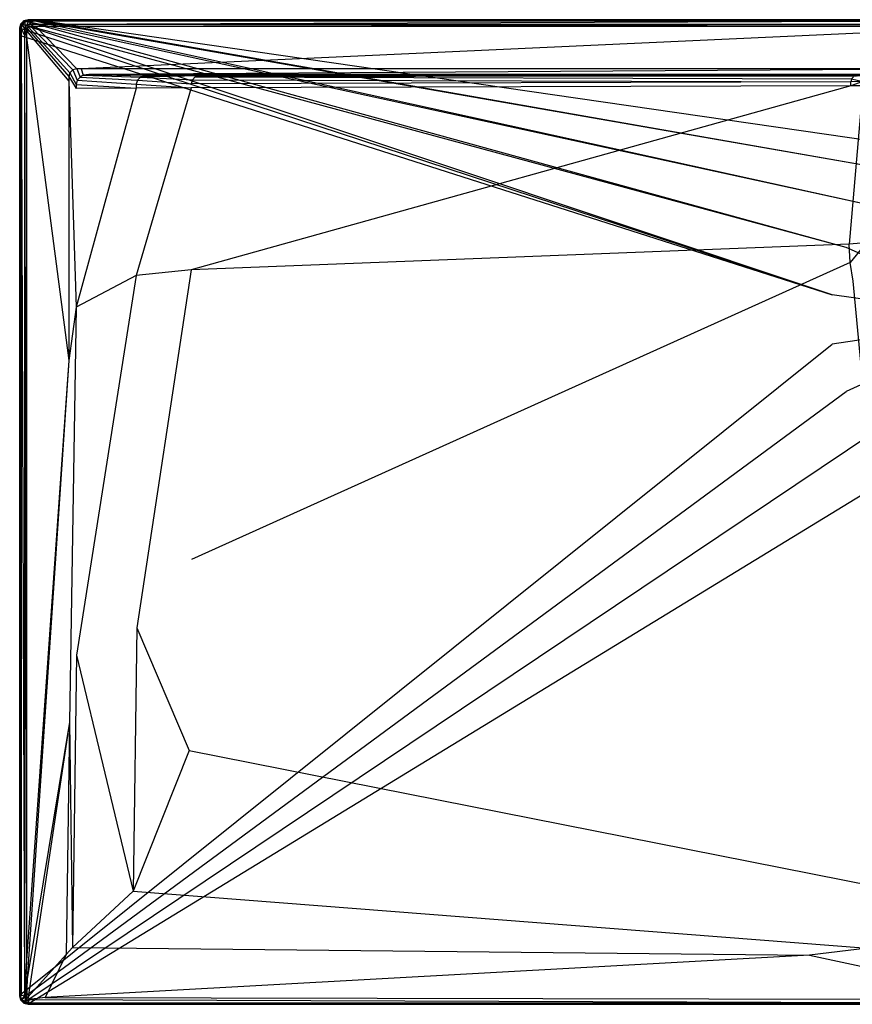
# Model space of a CAD drawing. Extents: x 0 to 1.4, y -0.7 to 0.
# Tile 1 of 8: x 0 to 0.59, y -0.7 to 0. Entities that reach past the tile are written whole.
import ezdxf

# ---------------------------------------------------------------- set-up
doc = ezdxf.new("R2010")
doc.units = 0
doc.layers.add('L0_WANNE_N_UDA1470ARA215V___0__', color=7, linetype='CONTINUOUS')

msp = doc.modelspace()

# ---------------------------------------------------------------- linework, layer by layer
at = {"layer": 'L0_WANNE_N_UDA1470ARA215V___0__', "color": 8}
for points, invisible_edges in [([(0.003005, -0.000804, 0.000751), (0.00601, 0, 0.01035), (0.00601, 0, 0.000751), (0.003005, -0.000804, 0.000751)], 13), ([(0.00601, 0, 0.01035), (0.003005, -0.000804, 0.000751), (0.003005, -0.000804, 0.01035), (0.00601, 0, 0.01035)], 14), ([(0.00601, 0), (0.003552, -0.00104), (0.003005, -0.000804), (0.00601, 0)], 13), ([(0.003005, -0.000804, 0.01035), (0.00601, 0, 0.0115), (0.00601, 0, 0.01035), (0.003005, -0.000804, 0.01035)], 13), ([(0.00601, 0, 0.0115), (0.003005, -0.000804, 0.01035), (0.003005, -0.000804, 0.0115), (0.00601, 0, 0.0115)], 14), ([(0.003562, -0.001766, 0.013975), (0.00601, 0, 0.0115), (0.003005, -0.000804, 0.0115), (0.003562, -0.001766, 0.013975)], 14), ([(0.003005, -0.000804), (0.00601, 0, 0.000751), (0.00601, 0), (0.003005, -0.000804)], 13), ([(0.00601, 0, 0.000751), (0.003005, -0.000804), (0.003005, -0.000804, 0.000751), (0.00601, 0, 0.000751)], 14), ([(0.003552, -0.00104), (0.00601, 0), (0.006599, -0.000196), (0.003552, -0.00104)], 14), ([(0.006147, -0.001037, 0.013975), (0.00601, 0, 0.0115), (0.003562, -0.001766, 0.013975), (0.006147, -0.001037, 0.013975)], 14), ([(0.00601, 0, 0.000751), (0.009764, 0), (0.00601, 0), (0.00601, 0, 0.000751)], 13), ([(0.009764, 0), (0.00601, 0, 0.000751), (0.009741, 0, 0.000751), (0.009764, 0)], 14), ([(0.009764, 0), (0.006599, -0.000196), (0.00601, 0), (0.009764, 0)], 13), ([(0.00601, 0, 0.000751), (0.009448, 0, 0.010344), (0.009741, 0, 0.000751), (0.00601, 0, 0.000751)], 13), ([(0.009448, 0, 0.010344), (0.00601, 0, 0.000751), (0.00601, 0, 0.01035), (0.009448, 0, 0.010344)], 14), ([(0.00601, 0, 0.01035), (0.009413, 0, 0.0115), (0.009448, 0, 0.010344), (0.00601, 0, 0.01035)], 13), ([(0.009413, 0, 0.0115), (0.00601, 0, 0.01035), (0.00601, 0, 0.0115), (0.009413, 0, 0.0115)], 14), ([(0.006147, -0.001037, 0.013975), (0.009413, 0, 0.0115), (0.00601, 0, 0.0115), (0.006147, -0.001037, 0.013975)], 13), ([(0.009413, 0, 0.0115), (0.006147, -0.001037, 0.013975), (0.009548, -0.001037, 0.013975), (0.009413, 0, 0.0115)], 14), ([(0.006599, -0.000196), (0.009764, 0), (0.010403, -0.00017), (0.006599, -0.000196)], 14), ([(0.009548, -0.001037, 0.013975), (0.699753, 0, 0.0115), (0.009413, 0, 0.0115), (0.009548, -0.001037, 0.013975)], 13), ([(0.699753, 0, 0.0115), (0.009448, 0, 0.010344), (0.009413, 0, 0.0115), (0.699753, 0, 0.0115)], 14), ([(0.699753, 0, 0.009683), (0.009741, 0, 0.000751), (0.009448, 0, 0.010344), (0.699753, 0, 0.009683)], 14), ([(0.009448, 0, 0.010344), (0.699753, 0, 0.0115), (0.699753, 0, 0.009683), (0.009448, 0, 0.010344)], 13), ([(0.699753, 0, 0.0115), (0.009548, -0.001037, 0.013975), (0.699753, -0.001025, 0.013975), (0.699753, 0, 0.0115)], 14), ([(0.009741, 0, 0.000751), (0.699753, 0), (0.009764, 0), (0.009741, 0, 0.000751)], 13), ([(0.699753, 0), (0.009741, 0, 0.000751), (0.699753, 0, 0.000703), (0.699753, 0)], 14), ([(0.009741, 0, 0.000751), (0.699753, 0, 0.009683), (0.699753, 0, 0.000703), (0.009741, 0, 0.000751)], 13), ([(0.699753, 0), (0.010403, -0.00017), (0.009764, 0), (0.699753, 0)], 13), ([(0.010403, -0.00017), (0.699753, 0), (0.699753, -0.000161), (0.010403, -0.00017)], 14), ([(0.000805, -0.002999, 0.01035), (0, -0.005998, 0.000751), (0, -0.005998, 0.01035), (0.000805, -0.002999, 0.01035)], 13), ([(0, -0.005998, 0.000751), (0.000805, -0.002999, 0.01035), (0.000805, -0.002999, 0.000751), (0, -0.005998, 0.000751)], 14), ([(0.000805, -0.002999), (0.0005, -0.006338), (0, -0.005998), (0.000805, -0.002999)], 13), ([(0.000805, -0.002999, 0.0115), (0, -0.005998, 0.01035), (0, -0.005998, 0.0115), (0.000805, -0.002999, 0.0115)], 13), ([(0, -0.005998, 0.01035), (0.000805, -0.002999, 0.0115), (0.000805, -0.002999, 0.01035), (0, -0.005998, 0.01035)], 14), ([(0.000805, -0.002999, 0.0115), (0, -0.005998, 0.0115), (0.001039, -0.006134, 0.013975), (0.000805, -0.002999, 0.0115)], 14), ([(0, -0.005998, 0.000751), (0.000805, -0.002999), (0, -0.005998), (0, -0.005998, 0.000751)], 13), ([(0.000805, -0.002999), (0, -0.005998, 0.000751), (0.000805, -0.002999, 0.000751), (0.000805, -0.002999)], 14), ([(0, -0.010778, 0.000751), (0, -0.005998), (0, -0.010778), (0, -0.010778, 0.000751)], 13), ([(0, -0.005998), (0, -0.010778, 0.000751), (0, -0.005998, 0.000751), (0, -0.005998)], 14), ([(0.0005, -0.006338), (0, -0.010778), (0, -0.005998), (0.0005, -0.006338)], 13), ([(0, -0.005998, 0.01035), (0, -0.010778, 0.000751), (0, -0.010778, 0.01035), (0, -0.005998, 0.01035)], 13), ([(0, -0.010778, 0.000751), (0, -0.005998, 0.01035), (0, -0.005998, 0.000751), (0, -0.010778, 0.000751)], 14), ([(0, -0.010778, 0.0115), (0.001039, -0.006134, 0.013975), (0, -0.005998, 0.0115), (0, -0.010778, 0.0115)], 14), ([(0, -0.010778, 0.0115), (0, -0.005998, 0.01035), (0, -0.010778, 0.01035), (0, -0.010778, 0.0115)], 13), ([(0, -0.005998, 0.01035), (0, -0.010778, 0.0115), (0, -0.005998, 0.0115), (0, -0.005998, 0.01035)], 14), ([(0.001039, -0.006134, 0.013975), (0, -0.010778, 0.0115), (0.001039, -0.010913, 0.013975), (0.001039, -0.006134, 0.013975)], 13), ([(0, -0.010778), (0.0005, -0.006338), (0.0005, -0.011173), (0, -0.010778)], 14), ([(0.0005, -0.006338), (0.000805, -0.002999), (0.001322, -0.003284), (0.0005, -0.006338)], 14), ([(0.001322, -0.003284), (0.577527, -0.195509), (0.0005, -0.006338), (0.001322, -0.003284)], 13), ([(0.577527, -0.195509), (0.0005, -0.011173), (0.0005, -0.006338), (0.577527, -0.195509)], 13), ([(0.000805, -0.002999, 0.01035), (0.003005, -0.000804, 0.000751), (0.000805, -0.002999, 0.000751), (0.000805, -0.002999, 0.01035)], 13), ([(0.003005, -0.000804, 0.000751), (0.000805, -0.002999, 0.01035), (0.003005, -0.000804, 0.01035), (0.003005, -0.000804, 0.000751)], 14), ([(0.003005, -0.000804), (0.001322, -0.003284), (0.000805, -0.002999), (0.003005, -0.000804)], 13), ([(0.000805, -0.002999, 0.0115), (0.003005, -0.000804, 0.01035), (0.000805, -0.002999, 0.01035), (0.000805, -0.002999, 0.0115)], 13), ([(0.003005, -0.000804, 0.01035), (0.000805, -0.002999, 0.0115), (0.003005, -0.000804, 0.0115), (0.003005, -0.000804, 0.01035)], 14), ([(0.001769, -0.003555, 0.013975), (0.003005, -0.000804, 0.0115), (0.000805, -0.002999, 0.0115), (0.001769, -0.003555, 0.013975)], 13), ([(0.000805, -0.002999, 0.000751), (0.003005, -0.000804), (0.000805, -0.002999), (0.000805, -0.002999, 0.000751)], 13), ([(0.003005, -0.000804), (0.000805, -0.002999, 0.000751), (0.003005, -0.000804, 0.000751), (0.003005, -0.000804)], 14), ([(0.000805, -0.002999, 0.0115), (0.001039, -0.006134, 0.013975), (0.001769, -0.003555, 0.013975), (0.000805, -0.002999, 0.0115)], 14), ([(0.003506, -0.006458, 0.015), (0.001769, -0.003555, 0.013975), (0.001039, -0.006134, 0.013975), (0.003506, -0.006458, 0.015)], 13), ([(0.003506, -0.011233, 0.015), (0.001039, -0.006134, 0.013975), (0.001039, -0.010913, 0.013975), (0.003506, -0.011233, 0.015)], 13), ([(0.001039, -0.006134, 0.013975), (0.003506, -0.011233, 0.015), (0.003506, -0.006458, 0.015), (0.001039, -0.006134, 0.013975)], 14), ([(0.001322, -0.003284), (0.003005, -0.000804), (0.003552, -0.00104), (0.001322, -0.003284)], 14), ([(0.003552, -0.00104), (0.587429, -0.161856), (0.001322, -0.003284), (0.003552, -0.00104)], 13), ([(0.577527, -0.195509), (0.001322, -0.003284), (0.587429, -0.161856), (0.577527, -0.195509)], 14), ([(0.003005, -0.000804, 0.0115), (0.001769, -0.003555, 0.013975), (0.003562, -0.001766, 0.013975), (0.003005, -0.000804, 0.0115)], 14), ([(0.003949, -0.00481, 0.015), (0.003562, -0.001766, 0.013975), (0.001769, -0.003555, 0.013975), (0.003949, -0.00481, 0.015)], 13), ([(0.001769, -0.003555, 0.013975), (0.003506, -0.006458, 0.015), (0.003949, -0.00481, 0.015), (0.001769, -0.003555, 0.013975)], 14), ([(0.004928, -0.007995, 0.015), (0.003949, -0.00481, 0.015), (0.003506, -0.006458, 0.015), (0.004928, -0.007995, 0.015)], 13), ([(0.004928, -0.012611, 0.015), (0.003506, -0.006458, 0.015), (0.003506, -0.011233, 0.015), (0.004928, -0.012611, 0.015)], 13), ([(0.003506, -0.006458, 0.015), (0.004928, -0.012611, 0.015), (0.004928, -0.007995, 0.015), (0.003506, -0.006458, 0.015)], 14), ([(0.006599, -0.000196), (0.606431, -0.132349), (0.003552, -0.00104), (0.006599, -0.000196)], 13), ([(0.587429, -0.161856), (0.003552, -0.00104), (0.606431, -0.132349), (0.587429, -0.161856)], 14), ([(0.00482, -0.00394, 0.015), (0.006147, -0.001037, 0.013975), (0.003562, -0.001766, 0.013975), (0.00482, -0.00394, 0.015)], 13), ([(0.003562, -0.001766, 0.013975), (0.003949, -0.00481, 0.015), (0.00482, -0.00394, 0.015), (0.003562, -0.001766, 0.013975)], 14), ([(0.005384, -0.006294, 0.015), (0.00482, -0.00394, 0.015), (0.003949, -0.00481, 0.015), (0.005384, -0.006294, 0.015)], 13), ([(0.003949, -0.00481, 0.015), (0.004928, -0.007995, 0.015), (0.005384, -0.006294, 0.015), (0.003949, -0.00481, 0.015)], 14), ([(0.006147, -0.001037, 0.013975), (0.00482, -0.00394, 0.015), (0.006472, -0.003499, 0.015), (0.006147, -0.001037, 0.013975)], 14), ([(0.006307, -0.005373, 0.015), (0.006472, -0.003499, 0.015), (0.00482, -0.00394, 0.015), (0.006307, -0.005373, 0.015)], 13), ([(0.00482, -0.00394, 0.015), (0.005384, -0.006294, 0.015), (0.006307, -0.005373, 0.015), (0.00482, -0.00394, 0.015)], 14), ([(0.034991, -0.040495, 0.015), (0.005384, -0.006294, 0.015), (0.004928, -0.007995, 0.015), (0.034991, -0.040495, 0.015)], 13), ([(0.035746, -0.037683, 0.015), (0.006307, -0.005373, 0.015), (0.005384, -0.006294, 0.015), (0.035746, -0.037683, 0.015)], 13), ([(0.005384, -0.006294, 0.015), (0.034991, -0.040495, 0.015), (0.035746, -0.037683, 0.015), (0.005384, -0.006294, 0.015)], 14), ([(0.006472, -0.003499, 0.015), (0.009548, -0.001037, 0.013975), (0.006147, -0.001037, 0.013975), (0.006472, -0.003499, 0.015)], 13), ([(0.006472, -0.003499, 0.015), (0.006307, -0.005373, 0.015), (0.008012, -0.004917, 0.015), (0.006472, -0.003499, 0.015)], 14), ([(0.037761, -0.035672, 0.015), (0.008012, -0.004917, 0.015), (0.006307, -0.005373, 0.015), (0.037761, -0.035672, 0.015)], 13), ([(0.006307, -0.005373, 0.015), (0.035746, -0.037683, 0.015), (0.037761, -0.035672, 0.015), (0.006307, -0.005373, 0.015)], 14), ([(0.009548, -0.001037, 0.013975), (0.006472, -0.003499, 0.015), (0.00987, -0.003499, 0.015), (0.009548, -0.001037, 0.013975)], 14), ([(0.008012, -0.004917, 0.015), (0.00987, -0.003499, 0.015), (0.006472, -0.003499, 0.015), (0.008012, -0.004917, 0.015)], 13), ([(0.010403, -0.00017), (0.632993, -0.10938), (0.006599, -0.000196), (0.010403, -0.00017)], 13), ([(0.606431, -0.132349), (0.006599, -0.000196), (0.632993, -0.10938), (0.606431, -0.132349)], 14), ([(0.00987, -0.003499, 0.015), (0.008012, -0.004917, 0.015), (0.011397, -0.004917, 0.015), (0.00987, -0.003499, 0.015)], 14), ([(0.040579, -0.034919, 0.015), (0.011397, -0.004917, 0.015), (0.008012, -0.004917, 0.015), (0.040579, -0.034919, 0.015)], 13), ([(0.008012, -0.004917, 0.015), (0.037761, -0.035672, 0.015), (0.040579, -0.034919, 0.015), (0.008012, -0.004917, 0.015)], 14), ([(0.00987, -0.003499, 0.015), (0.699753, -0.001025, 0.013975), (0.009548, -0.001037, 0.013975), (0.00987, -0.003499, 0.015)], 13), ([(0.699753, -0.001025, 0.013975), (0.00987, -0.003499, 0.015), (0.699753, -0.003499, 0.015), (0.699753, -0.001025, 0.013975)], 14), ([(0.011397, -0.004917, 0.015), (0.699753, -0.003499, 0.015), (0.00987, -0.003499, 0.015), (0.011397, -0.004917, 0.015)], 13), ([(0.699753, -0.000161), (0.664964, -0.09481), (0.010403, -0.00017), (0.699753, -0.000161)], 13), ([(0.632993, -0.10938), (0.010403, -0.00017), (0.664964, -0.09481), (0.632993, -0.10938)], 14), ([(0.699753, -0.003499, 0.015), (0.011397, -0.004917, 0.015), (0.699753, -0.004917, 0.015), (0.699753, -0.003499, 0.015)], 14), ([(0.043683, -0.034919, 0.015), (0.699753, -0.004917, 0.015), (0.011397, -0.004917, 0.015), (0.043683, -0.034919, 0.015)], 13), ([(0.011397, -0.004917, 0.015), (0.040579, -0.034919, 0.015), (0.043683, -0.034919, 0.015), (0.011397, -0.004917, 0.015)], 14), ([(0.699753, -0.004917, 0.015), (0.043683, -0.034919, 0.015), (0.699753, -0.034919, 0.015), (0.699753, -0.004917, 0.015)], 14), ([(0, -0.694002, 0.000751), (0, -0.010778), (0, -0.694002), (0, -0.694002, 0.000751)], 13), ([(0, -0.010778), (0, -0.694002, 0.000751), (0, -0.010778, 0.000751), (0, -0.010778)], 14), ([(0, -0.010778), (0.000518, -0.693051), (0, -0.694002), (0, -0.010778)], 13), ([(0.000518, -0.693051), (0, -0.010778), (0.0005, -0.011173), (0.000518, -0.693051)], 14), ([(0, -0.010778, 0.01035), (0, -0.694002, 0.000751), (0, -0.694002, 0.01035), (0, -0.010778, 0.01035)], 13), ([(0, -0.694002, 0.000751), (0, -0.010778, 0.01035), (0, -0.010778, 0.000751), (0, -0.694002, 0.000751)], 14), ([(0.001039, -0.693866, 0.013975), (0, -0.010778, 0.0115), (0, -0.694002, 0.0115), (0.001039, -0.693866, 0.013975)], 13), ([(0, -0.010778, 0.0115), (0.001039, -0.693866, 0.013975), (0.001039, -0.010913, 0.013975), (0, -0.010778, 0.0115)], 14), ([(0, -0.010778, 0.0115), (0, -0.694002, 0.01035), (0, -0.694002, 0.0115), (0, -0.010778, 0.0115)], 13), ([(0, -0.694002, 0.01035), (0, -0.010778, 0.0115), (0, -0.010778, 0.01035), (0, -0.694002, 0.01035)], 14), ([(0.0005, -0.011173), (0.577527, -0.195509), (0.577527, -0.230584), (0.0005, -0.011173)], 14), ([(0.577527, -0.230584), (0.000518, -0.693051), (0.0005, -0.011173), (0.577527, -0.230584)], 13), ([(0.003506, -0.693542, 0.015), (0.001039, -0.010913, 0.013975), (0.001039, -0.693866, 0.013975), (0.003506, -0.693542, 0.015)], 13), ([(0.001039, -0.010913, 0.013975), (0.003506, -0.693542, 0.015), (0.003506, -0.011233, 0.015), (0.001039, -0.010913, 0.013975)], 14), ([(0.004928, -0.668877, 0.015), (0.003506, -0.011233, 0.015), (0.003506, -0.693542, 0.015), (0.004928, -0.668877, 0.015)], 13), ([(0.003506, -0.011233, 0.015), (0.004928, -0.668877, 0.015), (0.004928, -0.012611, 0.015), (0.003506, -0.011233, 0.015)], 14), ([(0.034991, -0.043598, 0.015), (0.004928, -0.007995, 0.015), (0.004928, -0.012611, 0.015), (0.034991, -0.043598, 0.015)], 13), ([(0.004928, -0.007995, 0.015), (0.034991, -0.043598, 0.015), (0.034991, -0.040495, 0.015), (0.004928, -0.007995, 0.015)], 14), ([(0.034991, -0.242306, 0.015), (0.004928, -0.012611, 0.015), (0.004928, -0.668877, 0.015), (0.034991, -0.242306, 0.015)], 13), ([(0.004928, -0.012611, 0.015), (0.034991, -0.242306, 0.015), (0.034991, -0.043598, 0.015), (0.004928, -0.012611, 0.015)], 14), ([(0.043074, -0.04079, 0.015), (0.040579, -0.034919, 0.015), (0.037761, -0.035672, 0.015), (0.043074, -0.04079, 0.015)], 13), ([(0.040579, -0.034919, 0.015), (0.043074, -0.04079, 0.015), (0.045163, -0.03942, 0.015), (0.040579, -0.034919, 0.015)], 14), ([(0.045163, -0.03942, 0.015), (0.043683, -0.034919, 0.015), (0.040579, -0.034919, 0.015), (0.045163, -0.03942, 0.015)], 13), ([(0.049136, -0.038915, 0.015), (0.699753, -0.034919, 0.015), (0.043683, -0.034919, 0.015), (0.049136, -0.038915, 0.015)], 13), ([(0.043683, -0.034919, 0.015), (0.045163, -0.03942, 0.015), (0.049136, -0.038915, 0.015), (0.043683, -0.034919, 0.015)], 14), ([(0.699753, -0.034919, 0.015), (0.049136, -0.038915, 0.015), (0.699753, -0.039018, 0.015), (0.699753, -0.034919, 0.015)], 14), ([(0.040069, -0.045984, 0.015), (0.035746, -0.037683, 0.015), (0.034991, -0.040495, 0.015), (0.040069, -0.045984, 0.015)], 13), ([(0.040069, -0.048832, 0.015), (0.034991, -0.040495, 0.015), (0.034991, -0.043598, 0.015), (0.040069, -0.048832, 0.015)], 13), ([(0.034991, -0.040495, 0.015), (0.040069, -0.048832, 0.015), (0.040069, -0.045984, 0.015), (0.034991, -0.040495, 0.015)], 14), ([(0.040874, -0.042985, 0.015), (0.037761, -0.035672, 0.015), (0.035746, -0.037683, 0.015), (0.040874, -0.042985, 0.015)], 13), ([(0.035746, -0.037683, 0.015), (0.040069, -0.045984, 0.015), (0.040874, -0.042985, 0.015), (0.035746, -0.037683, 0.015)], 14), ([(0.037761, -0.035672, 0.015), (0.040874, -0.042985, 0.015), (0.043074, -0.04079, 0.015), (0.037761, -0.035672, 0.015)], 14), ([(0.08367, -0.042918, 0.014864), (0.043074, -0.04079, 0.015), (0.040874, -0.042985, 0.015), (0.08367, -0.042918, 0.014864)], 13), ([(0.08582, -0.040772, 0.014862), (0.045163, -0.03942, 0.015), (0.043074, -0.04079, 0.015), (0.08582, -0.040772, 0.014862)], 13), ([(0.043074, -0.04079, 0.015), (0.08367, -0.042918, 0.014864), (0.08582, -0.040772, 0.014862), (0.043074, -0.04079, 0.015)], 14), ([(0.088758, -0.039986, 0.014861), (0.049136, -0.038915, 0.015), (0.045163, -0.03942, 0.015), (0.088758, -0.039986, 0.014861)], 13), ([(0.045163, -0.03942, 0.015), (0.08582, -0.040772, 0.014862), (0.088758, -0.039986, 0.014861), (0.045163, -0.03942, 0.015)], 14), ([(0.699753, -0.039018, 0.015), (0.049136, -0.038915, 0.015), (0.699753, -0.039986, 0.014301), (0.699753, -0.039018, 0.015)], 14), ([(0.699753, -0.039986, 0.014301), (0.049136, -0.038915, 0.015), (0.091666, -0.039619, 0.014861), (0.699753, -0.039986, 0.014301)], 14), ([(0.049136, -0.038915, 0.015), (0.088758, -0.039986, 0.014861), (0.091666, -0.039619, 0.014861), (0.049136, -0.038915, 0.015)], 14), ([(0.122705, -0.042753, 0.013049), (0.08582, -0.040772, 0.014862), (0.08367, -0.042918, 0.014864), (0.122705, -0.042753, 0.013049)], 13), ([(0.127507, -0.039986, 0.013113), (0.088758, -0.039986, 0.014861), (0.08582, -0.040772, 0.014862), (0.127507, -0.039986, 0.013113)], 14), ([(0.127507, -0.039986, 0.013113), (0.08582, -0.040772, 0.014862), (0.124734, -0.040727, 0.013045), (0.127507, -0.039986, 0.013113)], 14), ([(0.08582, -0.040772, 0.014862), (0.122705, -0.042753, 0.013049), (0.124734, -0.040727, 0.013045), (0.08582, -0.040772, 0.014862)], 14), ([(0.130046, -0.039685, 0.01323), (0.091666, -0.039619, 0.014861), (0.088758, -0.039986, 0.014861), (0.130046, -0.039685, 0.01323)], 14), ([(0.130046, -0.039685, 0.01323), (0.088758, -0.039986, 0.014861), (0.127507, -0.039986, 0.013113), (0.130046, -0.039685, 0.01323)], 14), ([(0.091666, -0.039619, 0.014861), (0.699753, -0.039986, 0.012843), (0.699753, -0.039986, 0.014301), (0.091666, -0.039619, 0.014861)], 14), ([(0.091666, -0.039619, 0.014861), (0.130046, -0.039685, 0.01323), (0.699753, -0.039986, 0.012843), (0.091666, -0.039619, 0.014861)], 14), ([(0.591197, -0.042037, 0.005174), (0.124734, -0.040727, 0.013045), (0.122705, -0.042753, 0.013049), (0.591197, -0.042037, 0.005174)], 13), ([(0.594756, -0.039986, 0.005528), (0.127507, -0.039986, 0.013113), (0.124734, -0.040727, 0.013045), (0.594756, -0.039986, 0.005528)], 14), ([(0.594756, -0.039986, 0.005528), (0.124734, -0.040727, 0.013045), (0.592701, -0.040536, 0.005156), (0.594756, -0.039986, 0.005528)], 14), ([(0.124734, -0.040727, 0.013045), (0.591197, -0.042037, 0.005174), (0.592701, -0.040536, 0.005156), (0.124734, -0.040727, 0.013045)], 14), ([(0.595695, -0.039972, 0.00671), (0.130046, -0.039685, 0.01323), (0.127507, -0.039986, 0.013113), (0.595695, -0.039972, 0.00671)], 14), ([(0.127507, -0.039986, 0.013113), (0.594756, -0.039986, 0.005528), (0.595695, -0.039972, 0.00671), (0.127507, -0.039986, 0.013113)], 14), ([(0.130046, -0.039685, 0.01323), (0.699753, -0.039986, 0.007258), (0.699753, -0.039986, 0.012843), (0.130046, -0.039685, 0.01323)], 14), ([(0.130046, -0.039685, 0.01323), (0.595695, -0.039972, 0.00671), (0.699753, -0.039986, 0.007258), (0.130046, -0.039685, 0.01323)], 14), ([(0.599673, -0.042001, 0.00478), (0.592701, -0.040536, 0.005156), (0.591197, -0.042037, 0.005174), (0.599673, -0.042001, 0.00478)], 13), ([(0.040069, -0.204348, 0.015), (0.034991, -0.043598, 0.015), (0.034991, -0.242306, 0.015), (0.040069, -0.204348, 0.015)], 13), ([(0.034991, -0.043598, 0.015), (0.040069, -0.204348, 0.015), (0.040069, -0.048832, 0.015), (0.034991, -0.043598, 0.015)], 14), ([(0.082882, -0.04585, 0.014865), (0.040874, -0.042985, 0.015), (0.040069, -0.045984, 0.015), (0.082882, -0.04585, 0.014865)], 13), ([(0.040069, -0.045984, 0.015), (0.082882, -0.048702, 0.014867), (0.082882, -0.04585, 0.014865), (0.040069, -0.045984, 0.015)], 14), ([(0.082882, -0.048702, 0.014867), (0.040069, -0.045984, 0.015), (0.040069, -0.048832, 0.015), (0.082882, -0.048702, 0.014867)], 13), ([(0.082882, -0.048702, 0.014867), (0.040069, -0.048832, 0.015), (0.040069, -0.204348, 0.015), (0.082882, -0.048702, 0.014867)], 14), ([(0.082882, -0.048702, 0.014867), (0.040069, -0.204348, 0.015), (0.082882, -0.181936, 0.014968), (0.082882, -0.048702, 0.014867)], 14), ([(0.040874, -0.042985, 0.015), (0.082882, -0.04585, 0.014865), (0.08367, -0.042918, 0.014864), (0.040874, -0.042985, 0.015)], 14), ([(0.121962, -0.04552, 0.013053), (0.08367, -0.042918, 0.014864), (0.082882, -0.04585, 0.014865), (0.121962, -0.04552, 0.013053)], 13), ([(0.082882, -0.04585, 0.014865), (0.121962, -0.048381, 0.013062), (0.121962, -0.04552, 0.013053), (0.082882, -0.04585, 0.014865)], 14), ([(0.121962, -0.048381, 0.013062), (0.082882, -0.04585, 0.014865), (0.082882, -0.048702, 0.014867), (0.121962, -0.048381, 0.013062)], 13), ([(0.121962, -0.048381, 0.013062), (0.082882, -0.048702, 0.014867), (0.082882, -0.181936, 0.014968), (0.121962, -0.048381, 0.013062)], 14), ([(0.121962, -0.048381, 0.013062), (0.082882, -0.181936, 0.014968), (0.121769, -0.177769, 0.0134), (0.121962, -0.048381, 0.013062)], 14), ([(0.08367, -0.042918, 0.014864), (0.121962, -0.04552, 0.013053), (0.122705, -0.042753, 0.013049), (0.08367, -0.042918, 0.014864)], 14), ([(0.590646, -0.046987, 0.005227), (0.121962, -0.048381, 0.013062), (0.121769, -0.177769, 0.0134), (0.590646, -0.046987, 0.005227)], 14), ([(0.590646, -0.046987, 0.005227), (0.121769, -0.177769, 0.0134), (0.589615, -0.159683, 0.006596), (0.590646, -0.046987, 0.005227)], 14), ([(0.590646, -0.044088, 0.00519), (0.122705, -0.042753, 0.013049), (0.121962, -0.04552, 0.013053), (0.590646, -0.044088, 0.00519)], 13), ([(0.590646, -0.044088, 0.00519), (0.121962, -0.04552, 0.013053), (0.121962, -0.048381, 0.013062), (0.590646, -0.044088, 0.00519)], 14), ([(0.590646, -0.046987, 0.005227), (0.590646, -0.044088, 0.00519), (0.121962, -0.048381, 0.013062), (0.590646, -0.046987, 0.005227)], 14), ([(0.122705, -0.042753, 0.013049), (0.590646, -0.044088, 0.00519), (0.591197, -0.042037, 0.005174), (0.122705, -0.042753, 0.013049)], 14), ([(0.599132, -0.046918, 0.004835), (0.590646, -0.046987, 0.005227), (0.589615, -0.159683, 0.006596), (0.599132, -0.046918, 0.004835)], 14), ([(0.599132, -0.046918, 0.004835), (0.589615, -0.159683, 0.006596), (0.59806, -0.158779, 0.006256), (0.599132, -0.046918, 0.004835)], 14), ([(0.599132, -0.044016, 0.004797), (0.591197, -0.042037, 0.005174), (0.590646, -0.044088, 0.00519), (0.599132, -0.044016, 0.004797)], 13), ([(0.590646, -0.046987, 0.005227), (0.599132, -0.044016, 0.004797), (0.590646, -0.044088, 0.00519), (0.590646, -0.046987, 0.005227)], 13), ([(0.599132, -0.044016, 0.004797), (0.590646, -0.046987, 0.005227), (0.599132, -0.046918, 0.004835), (0.599132, -0.044016, 0.004797)], 14), ([(0.591197, -0.042037, 0.005174), (0.599132, -0.044016, 0.004797), (0.599673, -0.042001, 0.00478), (0.591197, -0.042037, 0.005174)], 14), ([(0.699753, -0.213047), (0.587429, -0.161856), (0.606431, -0.132349), (0.699753, -0.213047)], 14), ([(0.589615, -0.159683, 0.006596), (0.121769, -0.177769, 0.0134), (0.122194, -0.383746, 0.013404), (0.589615, -0.159683, 0.006596)], 14), ([(0.590265, -0.172726, 0.006611), (0.589615, -0.159683, 0.006596), (0.122194, -0.383746, 0.013404), (0.590265, -0.172726, 0.006611)], 14), ([(0.59806, -0.158779, 0.006256), (0.589615, -0.159683, 0.006596), (0.590265, -0.172726, 0.006611), (0.59806, -0.158779, 0.006256)], 14), ([(0.59872, -0.162168, 0.006272), (0.59806, -0.158779, 0.006256), (0.590265, -0.172726, 0.006611), (0.59872, -0.162168, 0.006272)], 14), ([(0.699753, -0.213047), (0.577527, -0.195509), (0.587429, -0.161856), (0.699753, -0.213047)], 14), ([(0.59872, -0.162168, 0.006272), (0.590265, -0.172726, 0.006611), (0.592302, -0.185797, 0.006629), (0.59872, -0.162168, 0.006272)], 14), ([(0.590265, -0.172726, 0.006611), (0.122194, -0.383746, 0.013404), (0.120427, -0.519649, 0.013408), (0.590265, -0.172726, 0.006611)], 14), ([(0.592302, -0.185797, 0.006629), (0.590265, -0.172726, 0.006611), (0.120427, -0.519649, 0.013408), (0.592302, -0.185797, 0.006629)], 14), ([(0.04043, -0.451864, 0.015), (0.082882, -0.181936, 0.014968), (0.040069, -0.204348, 0.015), (0.04043, -0.451864, 0.015)], 13), ([(0.082882, -0.181936, 0.014968), (0.04043, -0.451864, 0.015), (0.083255, -0.432365, 0.014969), (0.082882, -0.181936, 0.014968)], 14), ([(0.083255, -0.432365, 0.014969), (0.121769, -0.177769, 0.0134), (0.082882, -0.181936, 0.014968), (0.083255, -0.432365, 0.014969)], 13), ([(0.121769, -0.177769, 0.0134), (0.083255, -0.432365, 0.014969), (0.122194, -0.383746, 0.013404), (0.121769, -0.177769, 0.0134)], 14), ([(0.623785, -0.520127, 0.013423), (0.592302, -0.185797, 0.006629), (0.120427, -0.519649, 0.013408), (0.623785, -0.520127, 0.013423)], 14), ([(0.699753, -0.213047), (0.577527, -0.230584), (0.577527, -0.195509), (0.699753, -0.213047)], 14), ([(0.035364, -0.499506, 0.015), (0.040069, -0.204348, 0.015), (0.034991, -0.242306, 0.015), (0.035364, -0.499506, 0.015)], 13), ([(0.040069, -0.204348, 0.015), (0.035364, -0.499506, 0.015), (0.04043, -0.451864, 0.015), (0.040069, -0.204348, 0.015)], 14), ([(0.699753, -0.213047), (0.587429, -0.264238), (0.577527, -0.230584), (0.699753, -0.213047)], 14), ([(0.699753, -0.213047), (0.606431, -0.293744), (0.587429, -0.264238), (0.699753, -0.213047)], 14), ([(0.000518, -0.693051), (0.577527, -0.230584), (0.587429, -0.264238), (0.000518, -0.693051)], 14), ([(0.005367, -0.681853, 0.015), (0.034991, -0.242306, 0.015), (0.004928, -0.668877, 0.015), (0.005367, -0.681853, 0.015)], 13), ([(0.034991, -0.242306, 0.015), (0.005367, -0.681853, 0.015), (0.035364, -0.499506, 0.015), (0.034991, -0.242306, 0.015)], 14), ([(0.587429, -0.264238), (0.001356, -0.696098), (0.000518, -0.693051), (0.587429, -0.264238)], 13), ([(0.001356, -0.696098), (0.587429, -0.264238), (0.606431, -0.293744), (0.001356, -0.696098)], 14), ([(0.606431, -0.293744), (0.003599, -0.698331), (0.001356, -0.696098), (0.606431, -0.293744)], 13), ([(0.003599, -0.698331), (0.606431, -0.293744), (0.632993, -0.316713), (0.003599, -0.698331)], 14), ([(0.632993, -0.316713), (0.006657, -0.699159), (0.003599, -0.698331), (0.632993, -0.316713)], 13), ([(0.006657, -0.699159), (0.632993, -0.316713), (0.664964, -0.331283), (0.006657, -0.699159)], 14), ([(0.664964, -0.331283), (0.699753, -0.699168), (0.006657, -0.699159), (0.664964, -0.331283)], 13), ([(0.083255, -0.432365, 0.014969), (0.120427, -0.519649, 0.013408), (0.122194, -0.383746, 0.013404), (0.083255, -0.432365, 0.014969)], 14), ([(0.04043, -0.451864, 0.015), (0.080612, -0.619543, 0.01497), (0.083255, -0.432365, 0.014969), (0.04043, -0.451864, 0.015)], 14), ([(0.120427, -0.519649, 0.013408), (0.083255, -0.432365, 0.014969), (0.080612, -0.619543, 0.01497), (0.120427, -0.519649, 0.013408)], 13), ([(0.035364, -0.499506, 0.015), (0.037491, -0.659552, 0.015), (0.04043, -0.451864, 0.015), (0.035364, -0.499506, 0.015)], 14), ([(0.080612, -0.619543, 0.01497), (0.04043, -0.451864, 0.015), (0.037491, -0.659552, 0.015), (0.080612, -0.619543, 0.01497)], 13), ([(0.00609, -0.69464, 0.015), (0.035364, -0.499506, 0.015), (0.005367, -0.681853, 0.015), (0.00609, -0.69464, 0.015)], 13), ([(0.035364, -0.499506, 0.015), (0.00609, -0.69464, 0.015), (0.032954, -0.664622, 0.015), (0.035364, -0.499506, 0.015)], 14), ([(0.037491, -0.659552, 0.015), (0.035364, -0.499506, 0.015), (0.032954, -0.664622, 0.015), (0.037491, -0.659552, 0.015)], 13), ([(0.628075, -0.62001, 0.014971), (0.120427, -0.519649, 0.013408), (0.080612, -0.619543, 0.01497), (0.628075, -0.62001, 0.014971)], 13), ([(0.120427, -0.519649, 0.013408), (0.628075, -0.62001, 0.014971), (0.623785, -0.520127, 0.013423), (0.120427, -0.519649, 0.013408)], 14), ([(0.602658, -0.660014, 0.015), (0.080612, -0.619543, 0.01497), (0.037491, -0.659552, 0.015), (0.602658, -0.660014, 0.015)], 13), ([(0.080612, -0.619543, 0.01497), (0.602658, -0.660014, 0.015), (0.628075, -0.62001, 0.014971), (0.080612, -0.619543, 0.01497)], 14), ([(0.018024, -0.695083, 0.015), (0.032954, -0.664622, 0.015), (0.00609, -0.69464, 0.015), (0.018024, -0.695083, 0.015)], 13), ([(0.032954, -0.664622, 0.015), (0.018024, -0.695083, 0.015), (0.561395, -0.665081, 0.015), (0.032954, -0.664622, 0.015)], 14), ([(0.561395, -0.665081, 0.015), (0.037491, -0.659552, 0.015), (0.032954, -0.664622, 0.015), (0.561395, -0.665081, 0.015)], 13), ([(0.037491, -0.659552, 0.015), (0.561395, -0.665081, 0.015), (0.602658, -0.660014, 0.015), (0.037491, -0.659552, 0.015)], 14), ([(0.699753, -0.665081, 0.015), (0.602658, -0.660014, 0.015), (0.561395, -0.665081, 0.015), (0.699753, -0.665081, 0.015)], 13), ([(0.003949, -0.69519, 0.015), (0.004928, -0.668877, 0.015), (0.003506, -0.693542, 0.015), (0.003949, -0.69519, 0.015)], 13), ([(0.004928, -0.668877, 0.015), (0.003949, -0.69519, 0.015), (0.005367, -0.681853, 0.015), (0.004928, -0.668877, 0.015)], 14), ([(0.699753, -0.695083, 0.015), (0.561395, -0.665081, 0.015), (0.018024, -0.695083, 0.015), (0.699753, -0.695083, 0.015)], 13), ([(0.561395, -0.665081, 0.015), (0.699753, -0.695083, 0.015), (0.699753, -0.665081, 0.015), (0.561395, -0.665081, 0.015)], 14), ([(0.00482, -0.69606, 0.015), (0.005367, -0.681853, 0.015), (0.003949, -0.69519, 0.015), (0.00482, -0.69606, 0.015)], 13), ([(0.005367, -0.681853, 0.015), (0.00482, -0.69606, 0.015), (0.00609, -0.69464, 0.015), (0.005367, -0.681853, 0.015)], 14), ([(0.000518, -0.693051), (0.000805, -0.697001), (0, -0.694002), (0.000518, -0.693051)], 13), ([(0.001039, -0.693866, 0.013975), (0, -0.694002, 0.0115), (0.001769, -0.696445, 0.013975), (0.001039, -0.693866, 0.013975)], 14), ([(0.000805, -0.697001, 0.000751), (0, -0.694002), (0.000805, -0.697001), (0.000805, -0.697001, 0.000751)], 13), ([(0, -0.694002), (0.000805, -0.697001, 0.000751), (0, -0.694002, 0.000751), (0, -0.694002)], 14), ([(0, -0.694002, 0.01035), (0.000805, -0.697001, 0.000751), (0.000805, -0.697001, 0.01035), (0, -0.694002, 0.01035)], 13), ([(0.000805, -0.697001, 0.000751), (0, -0.694002, 0.01035), (0, -0.694002, 0.000751), (0.000805, -0.697001, 0.000751)], 14), ([(0, -0.694002, 0.0115), (0.000805, -0.697001, 0.0115), (0.001769, -0.696445, 0.013975), (0, -0.694002, 0.0115)], 14), ([(0, -0.694002, 0.0115), (0.000805, -0.697001, 0.01035), (0.000805, -0.697001, 0.0115), (0, -0.694002, 0.0115)], 13), ([(0.000805, -0.697001, 0.01035), (0, -0.694002, 0.0115), (0, -0.694002, 0.01035), (0.000805, -0.697001, 0.01035)], 14), ([(0.000805, -0.697001), (0.000518, -0.693051), (0.001356, -0.696098), (0.000805, -0.697001)], 14), ([(0.001356, -0.696098), (0.003005, -0.699197), (0.000805, -0.697001), (0.001356, -0.696098)], 13), ([(0.000805, -0.697001, 0.0115), (0.003562, -0.698234, 0.013975), (0.001769, -0.696445, 0.013975), (0.000805, -0.697001, 0.0115)], 14), ([(0.003005, -0.699197, 0.000751), (0.000805, -0.697001), (0.003005, -0.699197), (0.003005, -0.699197, 0.000751)], 13), ([(0.000805, -0.697001), (0.003005, -0.699197, 0.000751), (0.000805, -0.697001, 0.000751), (0.000805, -0.697001)], 14), ([(0.003005, -0.699197, 0.000751), (0.000805, -0.697001, 0.01035), (0.000805, -0.697001, 0.000751), (0.003005, -0.699197, 0.000751)], 13), ([(0.000805, -0.697001, 0.01035), (0.003005, -0.699197, 0.000751), (0.003005, -0.699197, 0.01035), (0.000805, -0.697001, 0.01035)], 14), ([(0.003562, -0.698234, 0.013975), (0.000805, -0.697001, 0.0115), (0.003005, -0.699197, 0.0115), (0.003562, -0.698234, 0.013975)], 13), ([(0.003005, -0.699197, 0.0115), (0.000805, -0.697001, 0.01035), (0.003005, -0.699197, 0.01035), (0.003005, -0.699197, 0.0115)], 13), ([(0.000805, -0.697001, 0.01035), (0.003005, -0.699197, 0.0115), (0.000805, -0.697001, 0.0115), (0.000805, -0.697001, 0.01035)], 14), ([(0.001769, -0.696445, 0.013975), (0.003506, -0.693542, 0.015), (0.001039, -0.693866, 0.013975), (0.001769, -0.696445, 0.013975)], 13), ([(0.003005, -0.699197), (0.001356, -0.696098), (0.003599, -0.698331), (0.003005, -0.699197)], 14), ([(0.003506, -0.693542, 0.015), (0.001769, -0.696445, 0.013975), (0.003949, -0.69519, 0.015), (0.003506, -0.693542, 0.015)], 14), ([(0.003562, -0.698234, 0.013975), (0.003949, -0.69519, 0.015), (0.001769, -0.696445, 0.013975), (0.003562, -0.698234, 0.013975)], 13), ([(0.003562, -0.698234, 0.013975), (0.003005, -0.699197, 0.0115), (0.006147, -0.698963, 0.013975), (0.003562, -0.698234, 0.013975)], 14), ([(0.003599, -0.698331), (0.00601, -0.7), (0.003005, -0.699197), (0.003599, -0.698331)], 13), ([(0.006147, -0.698963, 0.013975), (0.003005, -0.699197, 0.0115), (0.00601, -0.7, 0.0115), (0.006147, -0.698963, 0.013975)], 14), ([(0.00601, -0.7), (0.003005, -0.699197, 0.000751), (0.003005, -0.699197), (0.00601, -0.7)], 13), ([(0.003005, -0.699197, 0.000751), (0.00601, -0.7), (0.00601, -0.7, 0.000751), (0.003005, -0.699197, 0.000751)], 14), ([(0.00601, -0.7, 0.01035), (0.003005, -0.699197, 0.000751), (0.00601, -0.7, 0.000751), (0.00601, -0.7, 0.01035)], 13), ([(0.003005, -0.699197, 0.000751), (0.00601, -0.7, 0.01035), (0.003005, -0.699197, 0.01035), (0.003005, -0.699197, 0.000751)], 14), ([(0.00601, -0.7, 0.01035), (0.003005, -0.699197, 0.0115), (0.003005, -0.699197, 0.01035), (0.00601, -0.7, 0.01035)], 13), ([(0.003005, -0.699197, 0.0115), (0.00601, -0.7, 0.01035), (0.00601, -0.7, 0.0115), (0.003005, -0.699197, 0.0115)], 14), ([(0.003949, -0.69519, 0.015), (0.003562, -0.698234, 0.013975), (0.00482, -0.69606, 0.015), (0.003949, -0.69519, 0.015)], 14), ([(0.006147, -0.698963, 0.013975), (0.00482, -0.69606, 0.015), (0.003562, -0.698234, 0.013975), (0.006147, -0.698963, 0.013975)], 13), ([(0.00601, -0.7), (0.003599, -0.698331), (0.006657, -0.699159), (0.00601, -0.7)], 14), ([(0.006472, -0.696501, 0.015), (0.00609, -0.69464, 0.015), (0.00482, -0.69606, 0.015), (0.006472, -0.696501, 0.015)], 13), ([(0.00482, -0.69606, 0.015), (0.006147, -0.698963, 0.013975), (0.006472, -0.696501, 0.015), (0.00482, -0.69606, 0.015)], 14), ([(0.00601, -0.7, 0.0115), (0.699753, -0.698975, 0.013975), (0.006147, -0.698963, 0.013975), (0.00601, -0.7, 0.0115)], 14), ([(0.699753, -0.698975, 0.013975), (0.00601, -0.7, 0.0115), (0.699753, -0.7, 0.0115), (0.699753, -0.698975, 0.013975)], 13), ([(0.006657, -0.699159), (0.699753, -0.7), (0.00601, -0.7), (0.006657, -0.699159)], 13), ([(0.699753, -0.7, 0.000751), (0.00601, -0.7), (0.699753, -0.7), (0.699753, -0.7, 0.000751)], 13), ([(0.00601, -0.7), (0.699753, -0.7, 0.000751), (0.00601, -0.7, 0.000751), (0.00601, -0.7)], 14), ([(0.699753, -0.7, 0.0115), (0.00601, -0.7, 0.01035), (0.699753, -0.7, 0.01035), (0.699753, -0.7, 0.0115)], 13), ([(0.00601, -0.7, 0.01035), (0.699753, -0.7, 0.0115), (0.00601, -0.7, 0.0115), (0.00601, -0.7, 0.01035)], 14), ([(0.699753, -0.7, 0.01035), (0.00601, -0.7, 0.000751), (0.699753, -0.7, 0.000751), (0.699753, -0.7, 0.01035)], 13), ([(0.00601, -0.7, 0.000751), (0.699753, -0.7, 0.01035), (0.00601, -0.7, 0.01035), (0.00601, -0.7, 0.000751)], 14), ([(0.00609, -0.69464, 0.015), (0.006472, -0.696501, 0.015), (0.018024, -0.695083, 0.015), (0.00609, -0.69464, 0.015)], 14), ([(0.699753, -0.698975, 0.013975), (0.006472, -0.696501, 0.015), (0.006147, -0.698963, 0.013975), (0.699753, -0.698975, 0.013975)], 13), ([(0.699753, -0.696501, 0.015), (0.018024, -0.695083, 0.015), (0.006472, -0.696501, 0.015), (0.699753, -0.696501, 0.015)], 13), ([(0.006472, -0.696501, 0.015), (0.699753, -0.698975, 0.013975), (0.699753, -0.696501, 0.015), (0.006472, -0.696501, 0.015)], 14), ([(0.699753, -0.7), (0.006657, -0.699159), (0.699753, -0.699168), (0.699753, -0.7)], 14), ([(0.018024, -0.695083, 0.015), (0.699753, -0.696501, 0.015), (0.699753, -0.695083, 0.015), (0.018024, -0.695083, 0.015)], 14)]:
    msp.add_3dface(points, dxfattribs=dict(at, invisible_edges=invisible_edges))

doc.saveas('drawing.dxf')
